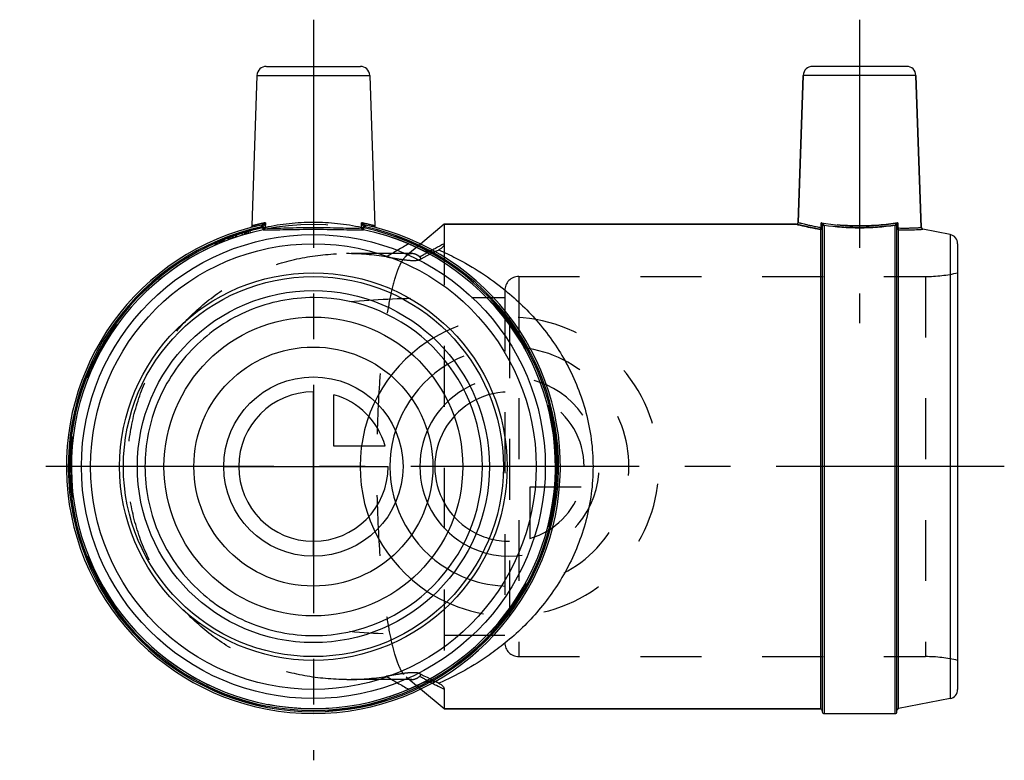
# Model space of a CAD drawing. Header units: millimetres. Extents: x 447 to 553, y 460 to 540.
import ezdxf

# ---------------------------------------------------------------- set-up
doc = ezdxf.new("R2010")
doc.units = ezdxf.units.MM
doc.header["$LTSCALE"] = 65.185185
doc.linetypes.add('CENTER', pattern=[0.6, 0.375, -0.075, 0.075, -0.075])
doc.linetypes.add('HIDDEN', pattern=[0.2, 0.1, -0.1])
for name, color, linetype in [('ACHSEN_S', 7, 'CONTINUOUS'), ('KOERPER', 7, 'CONTINUOUS'), ('KONST.EL_MIT_GEO', 7, 'CONTINUOUS'), ('KURVEN', 7, 'CONTINUOUS')]:
    doc.layers.add(name, color=color, linetype=linetype)

msp = doc.modelspace()

# ---------------------------------------------------------------- linework, layer by layer
at = {"layer": 'ACHSEN_S', "color": 2, "linetype": 'CENTER'}
for p, q in [((478.71, 539.61), (478.71, 460.31)), ((552.71, 491.76), (447.26, 491.76))]:
    msp.add_line(p, q, dxfattribs=at)
at = {"layer": 'KOERPER', "color": 2, "linetype": 'CENTER'}
msp.add_line((537.21, 539.61), (537.21, 507.11), dxfattribs=at)
at = {"layer": 'KOERPER', "color": 7, "linetype": 'Continuous'}
for p, q in [((472.67, 533.64), (472.11, 517.53)), ((484.74, 533.64), (485.3, 517.53)), ((530.62, 517.9), (531.17, 533.64)), ((543.81, 517.36), (543.24, 533.64)), ((492.71, 517.71), (490.17, 515.58)), ((530.42, 517.71), (492.71, 517.71)), ((492.71, 465.81), (490.18, 467.93)), ((533.01, 465.81), (492.71, 465.81)), ((533.41, 465.31), (541.01, 465.31))]:
    msp.add_line(p, q, dxfattribs=at)
at = {"layer": 'KOERPER', "color": 8, "linetype": 'HIDDEN'}
for p, q in [((492.71, 517.71), (492.71, 465.81)), ((490.17, 515.58), (488.66, 514.31)), ((489.26, 514.56), (482.27, 514.56)), ((489.26, 468.96), (482.27, 468.96)), ((490.18, 467.93), (488.66, 469.21))]:
    msp.add_line(p, q, dxfattribs=at)
at = {"layer": 'KONST.EL_MIT_GEO', "color": 7, "linetype": 'Continuous'}
for p, q in [((472.67, 533.64), (484.74, 533.64)), ((473.68, 534.61), (483.74, 534.61)), ((531.17, 533.64), (530.62, 517.9)), ((543.24, 533.64), (531.17, 533.64)), ((542.24, 534.61), (532.17, 534.61)), ((543.24, 533.64), (543.81, 517.36)), ((473.57, 517.87), (473.54, 517.31)), ((483.87, 517.31), (483.85, 517.87)), ((533.09, 517.35), (533.09, 517.87)), ((541.32, 517.87), (541.32, 517.31)), ((473.13, 517.61), (473.17, 517.42)), ((473.22, 517.64), (473.31, 517.47)), ((473.31, 517.47), (473.31, 517.31)), ((473.35, 517.12), (473.31, 517.31)), ((484.07, 517.12), (484.11, 517.31)), ((484.19, 517.64), (484.1, 517.47)), ((484.11, 517.31), (484.1, 517.47)), ((484.29, 517.61), (484.25, 517.42)), ((492.71, 517.71), (492.71, 515.61)), ((492.71, 517.71), (530.42, 517.71)), ((533.01, 517.15), (533.01, 465.81)), ((533.21, 517.47), (533.21, 465.51)), ((533.41, 517.61), (533.41, 465.31)), ((541.01, 465.31), (541.01, 517.61)), ((541.21, 465.51), (541.21, 517.47)), ((541.37, 465.84), (541.37, 517.12)), ((546.9, 516.6), (543.97, 517.17)), ((546.9, 516.6), (546.9, 466.91)), ((492.11, 514.94), (492.14, 514.95)), ((547.71, 515.62), (547.71, 467.9)), ((492.14, 468.56), (492.11, 468.58)), ((492.71, 467.91), (492.71, 465.81)), ((546.9, 466.91), (541.37, 465.84)), ((492.71, 465.81), (533.01, 465.81))]:
    msp.add_line(p, q, dxfattribs=at)
at = {"layer": 'KONST.EL_MIT_GEO', "color": 8, "linetype": 'HIDDEN'}
for p, q in [((471.12, 516.57), (471.03, 516.86)), ((471.37, 516.65), (471.29, 516.94)), ((471.38, 516.65), (471.29, 516.94)), ((471.48, 516.68), (471.4, 516.97)), ((471.55, 516.7), (471.47, 516.99)), ((471.58, 516.71), (471.5, 517)), ((471.73, 516.75), (471.65, 517.04)), ((471.74, 516.75), (471.66, 517.04)), ((471.79, 516.77), (471.71, 517.06)), ((471.99, 516.82), (471.91, 517.11)), ((473.31, 517.34), (473.31, 517.47)), ((473.31, 517.34), (473.54, 517.35)), ((473.31, 517.34), (473.35, 517.15)), ((483.87, 517.35), (484.11, 517.34)), ((484.11, 517.34), (484.07, 517.15)), ((541.32, 517.31), (541.3, 517.31)), ((468.09, 515.76), (468.21, 515.49)), ((468.31, 515.53), (468.19, 515.81)), ((468.4, 515.57), (468.29, 515.85)), ((468.3, 515.86), (468.42, 515.58)), ((468.46, 515.6), (468.34, 515.87)), ((468.63, 515.67), (468.51, 515.95)), ((468.77, 515.73), (468.65, 516.01)), ((468.84, 515.76), (468.72, 516.04)), ((468.86, 515.77), (468.75, 516.04)), ((468.99, 515.82), (468.88, 516.1)), ((469.05, 515.84), (468.94, 516.12)), ((469.06, 515.85), (468.95, 516.13)), ((469.12, 515.87), (469.01, 516.15)), ((469.17, 515.89), (469.06, 516.17)), ((469.2, 515.9), (469.09, 516.18)), ((469.62, 516.06), (469.51, 516.34)), ((469.65, 516.08), (469.55, 516.36)), ((469.68, 516.09), (469.58, 516.37)), ((469.83, 516.14), (469.73, 516.42)), ((470.05, 516.22), (469.94, 516.5)), ((470.12, 516.25), (470.02, 516.53)), ((470.15, 516.26), (470.05, 516.54)), ((470.42, 516.35), (470.32, 516.63)), ((470.51, 516.38), (470.41, 516.66)), ((470.52, 516.38), (470.43, 516.67)), ((500.71, 512.11), (500.71, 471.41)), ((500.71, 512.11), (544.27, 512.11)), ((544.27, 512.11), (544.27, 471.41)), ((499.21, 510.61), (499.21, 472.91)), ((500.71, 471.41), (544.27, 471.41)), ((491.07, 468.77), (490.91, 468.86))]:
    msp.add_line(p, q, dxfattribs=at)
at = {"layer": 'KONST.EL_MIT_GEO', "color": 7, "linetype": 'Continuous'}
for points in [[(472.11, 517.52), (472.11, 517.51), (472.11, 517.48), (472.1, 517.45), (472.08, 517.42), (472.06, 517.4), (472.04, 517.38), (472.02, 517.36), (471.99, 517.34), (471.96, 517.33)], [(485.45, 517.33), (485.42, 517.34), (485.4, 517.36), (485.37, 517.38), (485.35, 517.4), (485.33, 517.42), (485.32, 517.45), (485.31, 517.48), (485.3, 517.51), (485.3, 517.52)]]:
    msp.add_lwpolyline(points, dxfattribs=at)
at = {"layer": 'KONST.EL_MIT_GEO', "color": 8, "linetype": 'HIDDEN'}
for points in [[(490.1, 513.93), (490.25, 514.01), (490.58, 514.18), (490.91, 514.35), (491.25, 514.52), (491.59, 514.68), (491.93, 514.85), (492.11, 514.94)], [(492.11, 468.58), (491.6, 468.83), (491.26, 468.99), (490.93, 469.16), (490.59, 469.33), (490.27, 469.5), (490.1, 469.58)]]:
    msp.add_lwpolyline(points, dxfattribs=at)
msp.add_circle((478.71, 491.76), 25.95, dxfattribs=at)
at = {"layer": 'KONST.EL_MIT_GEO', "color": 7, "linetype": 'Continuous'}
for radius in [24.84, 23.86, 20.75, 20.35, 18.85]:
    msp.add_circle((478.71, 491.76), radius, dxfattribs=at)
for centre, radius, start, end in [((473.67, 533.61), 1, 89.998, 177.9999), ((483.74, 533.61), 1, 2.0001, 90.002), ((532.17, 533.61), 1, 90, 178), ((542.24, 533.61), 1, 2, 90), ((478.68, 493.47), 24.93, 101.8351, 103.5034), ((472.38, 519.25), 1.82, 305.1126, 310.6757), ((478.87, 494.06), 24.32, 76.4359, 78.1892), ((530.42, 517.91), 0.2, 269.9923, 358.0035), ((478.71, 491.76), 26.45, 102.181, 77.819), ((478.71, 491.76), 26.25, 102.181, 77.819), ((478.71, 491.76), 26.11, 101.9377, 78.0623), ((478.71, 491.76), 25.92, 101.9377, 78.0623), ((473.01, 518.13), 0.531, 282.172, 293.1964), ((473.04, 518), 0.598, 282.184, 291.9204), ((472.92, 518.36), 0.778, 293.2993, 296.6487), ((473.05, 517.99), 0.588, 291.9352, 296.9609), ((484.37, 518), 0.597, 243.0934, 257.8147), ((484.4, 518.13), 0.531, 246.8039, 257.8278), ((533.4, 517.42), 0.189, 169.5949, 179.933), ((541.02, 517.42), 0.189, 0.067, 10.4057), ((541.21, 513.95), 3.36, 88.043, 88.4244), ((544.01, 517.37), 0.2, 181.997, 259.0082), ((546.71, 515.62), 1, 0, 79), ((525.28, 452.29), 71.2, 118.0545, 118.3858), ((525.59, 451.71), 71.86, 117.2326, 118.0547), ((478.71, 491.76), 18.1, 270.1836, 89.8164), ((523.98, 528.84), 68.49, 241.6272, 242.0467), ((526.6, 533.78), 74.08, 242.0516, 242.7743), ((546.71, 467.9), 1, 281, 360), ((533.01, 465.61), 0.2, 0, 90), ((533.41, 465.51), 0.2, 180, 270), ((541.01, 465.51), 0.2, 270, 0), ((541.41, 465.64), 0.2, 101, 180)]:
    msp.add_arc(centre, radius, start, end, dxfattribs=at)
at = {"layer": 'KONST.EL_MIT_GEO', "color": 8, "linetype": 'HIDDEN'}
for centre, radius, start, end in [((478.71, 493.22), 24.68, 90.007, 102.0867), ((478.71, 493.24), 24.66, 77.9081, 89.9982), ((478.71, 491.76), 26.15, 101.9178, 78.0822), ((473.04, 518), 0.597, 291.9204, 296.9066), ((515.99, 466.68), 55.91, 118.9465, 121.7908), ((524.19, 454.29), 68.93, 118.874, 119.6299), ((524.44, 453.85), 69.43, 118.7171, 118.8745), ((524.78, 453.22), 70.15, 118.3858, 118.7168), ((482.25, 488.24), 26.32, 80.631, 89.9465), ((544.27, 527.11), 15, 270, 283.2615), ((500.71, 510.61), 1.5, 90, 180), ((500.71, 472.91), 1.5, 180, 270), ((544.27, 456.41), 15, 76.7385, 90), ((482.23, 495.57), 26.62, 270.103, 279.318), ((515.78, 516.5), 55.51, 238.2113, 241.0763), ((524.63, 529.99), 69.81, 240.3676, 241.1137), ((523.53, 528), 67.54, 241.2749, 241.625)]:
    msp.add_arc(centre, radius, start, end, dxfattribs=at)
for points, knots in [([(473.57, 517.87), (473.46, 517.85), (473.25, 517.8), (472.96, 517.73), (472.71, 517.67), (472.5, 517.62), (472.36, 517.58), (472.26, 517.56), (472.21, 517.55), (472.17, 517.54), (472.14, 517.52), (472.12, 517.53), (472.11, 517.52), (472.11, 517.52)], [0, 0, 0, 0, 0.224912, 0.424468, 0.596632, 0.739794, 0.852689, 0.897422, 0.934204, 0.962937, 0.983523, 0.995882, 1, 1, 1, 1]), ([(473.57, 517.87), (473.54, 517.85), (473.44, 517.76), (473.32, 517.68), (473.22, 517.64)], [0, 0, 0, 0, 0.229899, 1, 1, 1, 1]), ([(473.57, 517.87), (473.54, 517.8), (473.47, 517.65), (473.37, 517.52), (473.31, 517.47)], [0, 0, 0, 0, 0.490883, 1, 1, 1, 1]), ([(484.1, 517.47), (484.04, 517.52), (483.95, 517.65), (483.88, 517.8), (483.85, 517.87)], [0, 0, 0, 0, 0.509114, 1, 1, 1, 1]), ([(484.19, 517.64), (484.16, 517.66), (484.04, 517.72), (483.92, 517.8), (483.85, 517.87)], [0, 0, 0, 0, 0.274169, 1, 1, 1, 1]), ([(485.3, 517.52), (485.18, 517.56), (484.7, 517.68), (484.21, 517.79), (483.85, 517.87)], [0, 0, 0, 0, 0.260429, 1, 1, 1, 1]), ([(533.37, 517.64), (533.34, 517.68), (533.24, 517.76), (533.15, 517.83), (533.09, 517.87)], [0, 0, 0, 0, 0.451138, 1, 1, 1, 1]), ([(533.21, 517.47), (533.21, 517.53), (533.17, 517.67), (533.12, 517.8), (533.09, 517.87)], [0, 0, 0, 0, 0.46322, 1, 1, 1, 1]), ([(541.32, 517.87), (539.96, 517.64), (537.21, 517.4), (534.45, 517.64), (533.09, 517.87)], [0, 0, 0, 0, 0.499976, 1, 1, 1, 1]), ([(541.32, 517.87), (541.27, 517.83), (541.17, 517.76), (541.08, 517.68), (541.04, 517.64)], [0, 0, 0, 0, 0.548859, 1, 1, 1, 1]), ([(541.32, 517.87), (541.29, 517.8), (541.24, 517.67), (541.21, 517.53), (541.21, 517.47)], [0, 0, 0, 0, 0.536773, 1, 1, 1, 1]), ([(473.54, 517.35), (473.55, 517.31), (473.53, 517.23), (473.46, 517.17), (473.43, 517.16)], [0, 0, 0, 0, 0.541094, 1, 1, 1, 1]), ([(483.87, 517.35), (483.87, 517.31), (483.88, 517.23), (483.95, 517.17), (483.99, 517.16)], [0, 0, 0, 0, 0.541087, 1, 1, 1, 1]), ([(532.97, 517.16), (532.61, 517.22), (531.99, 517.34), (531.2, 517.52), (530.71, 517.63), (530.48, 517.69), (530.42, 517.71)], [0, 0, 0, 0, 0.416453, 0.733189, 0.932073, 1, 1, 1, 1]), ([(532.97, 517.16), (532.99, 517.17), (533.06, 517.21), (533.09, 517.29), (533.09, 517.35)], [0, 0, 0, 0, 0.205871, 1, 1, 1, 1]), ([(533.01, 517.15), (533.06, 517.15), (533.16, 517.19), (533.21, 517.29), (533.21, 517.34)], [0, 0, 0, 0, 0.503853, 1, 1, 1, 1]), ([(533.21, 517.34), (533.21, 517.35), (533.19, 517.35), (533.18, 517.35), (533.14, 517.35), (533.11, 517.35), (533.09, 517.35)], [0, 0, 0, 0, 0.070466, 0.266616, 0.581753, 1, 1, 1, 1]), ([(533.37, 517.64), (533.33, 517.64), (533.24, 517.6), (533.21, 517.51), (533.21, 517.47)], [0, 0, 0, 0, 0.51835, 1, 1, 1, 1]), ([(533.41, 517.61), (533.36, 517.61), (533.25, 517.57), (533.21, 517.47), (533.21, 517.42)], [0, 0, 0, 0, 0.504026, 1, 1, 1, 1]), ([(541.01, 517.61), (539.75, 517.43), (537.21, 517.24), (534.66, 517.43), (533.41, 517.61)], [0, 0, 0, 0, 0.499982, 1, 1, 1, 1]), ([(541.04, 517.64), (541.09, 517.64), (541.17, 517.6), (541.21, 517.51), (541.21, 517.47)], [0, 0, 0, 0, 0.518349, 1, 1, 1, 1]), ([(541.41, 517.12), (541.39, 517.13), (541.34, 517.18), (541.32, 517.25), (541.32, 517.31)], [0, 0, 0, 0, 0.207198, 1, 1, 1, 1]), ([(490.35, 514.95), (490.55, 514.85), (491, 514.7), (491.47, 514.73), (491.7, 514.79)], [0, 0, 0, 0, 0.504833, 1, 1, 1, 1]), ([(482.27, 468.96), (480.77, 468.96), (477.75, 469.22), (473.38, 470.45), (469.3, 472.49), (465.7, 475.3), (462.72, 478.78), (460.49, 482.79), (459.12, 487.18), (458.66, 491.76), (459.12, 496.34), (460.49, 500.73), (462.72, 504.74), (465.7, 508.22), (469.3, 511.03), (473.38, 513.07), (477.76, 514.29), (480.77, 514.56), (482.27, 514.56)], [0, 0, 0, 0, 0.061997, 0.124168, 0.186485, 0.248941, 0.311534, 0.374259, 0.437096, 0.5, 0.562903, 0.62574, 0.688465, 0.751058, 0.813514, 0.875831, 0.938002, 1, 1, 1, 1]), ([(488.65, 514.31), (488.53, 514.2), (488.28, 513.91), (487.97, 513.36), (487.67, 512.65), (487.26, 511.39), (486.81, 509.43), (486.37, 506.66), (485.99, 503.39), (485.6, 498.37), (485.41, 491.76), (485.6, 485.14), (485.99, 480.12), (486.37, 476.86), (486.81, 474.08), (487.26, 472.12), (487.67, 470.86), (487.97, 470.15), (488.28, 469.6), (488.53, 469.32), (488.66, 469.21)], [0, 0, 0, 0, 0.010861, 0.024464, 0.041152, 0.06106, 0.110507, 0.172076, 0.244177, 0.324634, 0.500012, 0.675388, 0.755842, 0.82794, 0.889505, 0.938948, 0.958854, 0.97554, 0.989141, 1, 1, 1, 1]), ([(486.53, 514.21), (486.9, 514.15), (487.63, 514.02), (488.65, 513.87), (489.41, 513.81), (489.87, 513.85), (490.04, 513.9), (490.1, 513.93)], [0, 0, 0, 0, 0.310866, 0.61267, 0.857387, 0.942428, 1, 1, 1, 1]), ([(489.28, 514.56), (489.18, 514.56), (488.94, 514.51), (488.75, 514.38), (488.65, 514.31)], [0, 0, 0, 0, 0.475162, 1, 1, 1, 1]), ([(490.11, 514.21), (490.05, 514.26), (489.8, 514.44), (489.5, 514.56), (489.28, 514.56)], [0, 0, 0, 0, 0.2901, 1, 1, 1, 1]), ([(490.1, 513.93), (490.13, 513.95), (490.19, 513.98), (490.23, 514.1), (490.16, 514.17), (490.11, 514.21)], [0, 0, 0, 0, 0.296432, 0.508983, 1, 1, 1, 1]), ([(482.62, 509.43), (485.32, 509.68), (490.86, 509.86), (496.39, 509.86), (499.21, 509.86)], [0, 0, 0, 0, 0.490033, 1, 1, 1, 1]), ([(499.21, 473.66), (496.39, 473.66), (490.85, 473.65), (485.32, 473.84), (482.62, 474.09)], [0, 0, 0, 0, 0.509967, 1, 1, 1, 1]), ([(490.1, 469.58), (490.04, 469.62), (489.87, 469.66), (489.41, 469.71), (488.65, 469.65), (487.63, 469.49), (486.9, 469.37), (486.53, 469.31)], [0, 0, 0, 0, 0.057572, 0.142613, 0.38733, 0.689134, 1, 1, 1, 1]), ([(489.28, 468.96), (489.35, 468.96), (489.66, 469), (489.93, 469.16), (490.11, 469.31)], [0, 0, 0, 0, 0.220073, 1, 1, 1, 1]), ([(490.11, 469.31), (490.16, 469.34), (490.23, 469.42), (490.19, 469.54), (490.13, 469.57), (490.1, 469.58)], [0, 0, 0, 0, 0.491016, 0.703567, 1, 1, 1, 1]), ([(488.66, 469.21), (488.75, 469.13), (488.94, 469), (489.18, 468.96), (489.28, 468.96)], [0, 0, 0, 0, 0.524829, 1, 1, 1, 1]), ([(491.7, 468.73), (491.48, 468.78), (491.01, 468.81), (490.55, 468.67), (490.35, 468.56)], [0, 0, 0, 0, 0.495209, 1, 1, 1, 1])]:
    msp.add_open_spline(points, degree=3, knots=knots, dxfattribs=at)
at = {"layer": 'KONST.EL_MIT_GEO', "color": 7, "linetype": 'Continuous'}
for points, knots in [([(473.26, 517.66), (473.28, 517.67), (473.34, 517.7), (473.39, 517.73), (473.43, 517.76)], [0, 0, 0, 0, 0.261638, 1, 1, 1, 1]), ([(473.31, 517.47), (473.37, 517.52), (473.47, 517.65), (473.54, 517.8), (473.57, 517.87)], [0, 0, 0, 0, 0.509114, 1, 1, 1, 1]), ([(483.85, 517.87), (483.87, 517.85), (483.98, 517.76), (484.09, 517.68), (484.19, 517.64)], [0, 0, 0, 0, 0.229899, 1, 1, 1, 1]), ([(483.85, 517.87), (483.88, 517.8), (483.95, 517.65), (484.04, 517.52), (484.1, 517.47)], [0, 0, 0, 0, 0.490882, 1, 1, 1, 1]), ([(530.62, 517.9), (530.63, 517.9), (530.64, 517.9), (530.67, 517.89), (530.72, 517.87), (530.8, 517.85), (530.89, 517.83), (531.05, 517.79), (531.3, 517.73), (531.66, 517.64), (532.08, 517.55), (532.57, 517.45), (532.91, 517.39), (533.09, 517.35)], [0, 0, 0, 0, 0.004273, 0.01703, 0.038221, 0.067777, 0.105549, 0.151367, 0.266379, 0.410977, 0.583031, 0.780213, 1, 1, 1, 1]), ([(533.09, 517.87), (533.12, 517.8), (533.17, 517.67), (533.21, 517.53), (533.21, 517.47)], [0, 0, 0, 0, 0.536774, 1, 1, 1, 1]), ([(533.09, 517.87), (533.15, 517.83), (533.24, 517.76), (533.34, 517.68), (533.37, 517.64)], [0, 0, 0, 0, 0.548859, 1, 1, 1, 1]), ([(533.09, 517.87), (534.45, 517.64), (537.21, 517.4), (539.96, 517.64), (541.32, 517.87)], [0, 0, 0, 0, 0.499976, 1, 1, 1, 1]), ([(541.04, 517.64), (541.08, 517.68), (541.17, 517.76), (541.27, 517.83), (541.32, 517.87)], [0, 0, 0, 0, 0.451138, 1, 1, 1, 1]), ([(541.23, 517.62), (541.24, 517.64), (541.26, 517.72), (541.29, 517.81), (541.32, 517.87)], [0, 0, 0, 0, 0.239584, 1, 1, 1, 1]), ([(472.11, 517.52), (472.17, 517.54), (472.42, 517.6), (472.67, 517.67), (472.86, 517.71)], [0, 0, 0, 0, 0.255692, 1, 1, 1, 1]), ([(473.31, 517.31), (473.33, 517.31), (473.41, 517.31), (473.48, 517.31), (473.54, 517.31)], [0, 0, 0, 0, 0.284561, 1, 1, 1, 1]), ([(473.35, 517.12), (473.35, 517.12), (473.38, 517.12), (473.41, 517.13), (473.42, 517.12)], [0, 0, 0, 0, 0.284735, 1, 1, 1, 1]), ([(473.42, 517.12), (473.44, 517.13), (473.51, 517.17), (473.54, 517.25), (473.54, 517.31)], [0, 0, 0, 0, 0.229961, 1, 1, 1, 1]), ([(473.42, 517.12), (473.78, 517.11), (474.56, 517.11), (476.32, 517.14), (477.73, 517.17), (478.71, 517.17)], [0, 0, 0, 0, 0.201827, 0.444151, 1, 1, 1, 1]), ([(473.54, 517.31), (473.89, 517.29), (474.66, 517.29), (476.38, 517.33), (477.75, 517.36), (478.71, 517.36)], [0, 0, 0, 0, 0.202267, 0.444784, 1, 1, 1, 1]), ([(478.71, 517.36), (479.66, 517.36), (481.04, 517.33), (482.76, 517.29), (483.53, 517.29), (483.87, 517.31)], [0, 0, 0, 0, 0.55509, 0.797645, 1, 1, 1, 1]), ([(478.71, 517.17), (479.69, 517.17), (481.09, 517.14), (482.85, 517.11), (483.64, 517.11), (483.99, 517.12)], [0, 0, 0, 0, 0.555723, 0.798088, 1, 1, 1, 1]), ([(483.99, 517.12), (483.97, 517.13), (483.91, 517.17), (483.88, 517.25), (483.87, 517.31)], [0, 0, 0, 0, 0.229964, 1, 1, 1, 1]), ([(483.87, 517.31), (483.89, 517.31), (483.97, 517.31), (484.05, 517.31), (484.11, 517.31)], [0, 0, 0, 0, 0.202286, 1, 1, 1, 1]), ([(483.99, 517.12), (484, 517.12), (484.02, 517.12), (484.05, 517.12), (484.07, 517.12)], [0, 0, 0, 0, 0.201945, 1, 1, 1, 1]), ([(484.58, 517.71), (484.68, 517.68), (484.83, 517.64), (485.01, 517.6), (485.11, 517.57), (485.19, 517.55), (485.25, 517.54), (485.28, 517.53), (485.29, 517.52), (485.3, 517.52), (485.3, 517.52), (485.3, 517.52)], [0, 0, 0, 0, 0.430818, 0.602814, 0.744736, 0.855923, 0.93584, 0.963906, 0.98396, 0.995991, 1, 1, 1, 1]), ([(530.42, 517.71), (530.48, 517.69), (530.71, 517.63), (531.2, 517.52), (531.99, 517.34), (532.61, 517.22), (532.97, 517.16)], [0, 0, 0, 0, 0.067915, 0.26681, 0.583555, 1, 1, 1, 1]), ([(532.97, 517.16), (532.99, 517.17), (533.06, 517.21), (533.09, 517.29), (533.09, 517.35)], [0, 0, 0, 0, 0.205869, 1, 1, 1, 1]), ([(532.97, 517.16), (532.98, 517.16), (532.99, 517.16), (533.01, 517.15), (533.01, 517.15)], [0, 0, 0, 0, 0.682364, 1, 1, 1, 1]), ([(533.01, 517.15), (533.06, 517.15), (533.16, 517.19), (533.21, 517.29), (533.21, 517.34)], [0, 0, 0, 0, 0.503853, 1, 1, 1, 1]), ([(533.09, 517.35), (533.12, 517.35), (533.16, 517.35), (533.2, 517.35), (533.21, 517.35)], [0, 0, 0, 0, 0.684568, 1, 1, 1, 1]), ([(533.37, 517.64), (533.33, 517.64), (533.24, 517.6), (533.21, 517.51), (533.21, 517.47)], [0, 0, 0, 0, 0.518349, 1, 1, 1, 1]), ([(533.41, 517.61), (533.36, 517.61), (533.27, 517.58), (533.22, 517.49), (533.21, 517.45)], [0, 0, 0, 0, 0.503348, 1, 1, 1, 1]), ([(533.41, 517.61), (534.66, 517.43), (537.21, 517.24), (539.75, 517.43), (541.01, 517.61)], [0, 0, 0, 0, 0.499982, 1, 1, 1, 1]), ([(541.01, 517.61), (541.05, 517.61), (541.15, 517.58), (541.2, 517.49), (541.2, 517.45)], [0, 0, 0, 0, 0.503348, 1, 1, 1, 1]), ([(541.04, 517.64), (541.09, 517.64), (541.17, 517.6), (541.21, 517.51), (541.21, 517.47)], [0, 0, 0, 0, 0.51835, 1, 1, 1, 1]), ([(541.21, 517.31), (541.21, 517.31), (541.22, 517.31), (541.23, 517.31), (541.26, 517.31), (541.29, 517.31), (541.3, 517.31)], [0, 0, 0, 0, 0.069205, 0.262819, 0.576691, 1, 1, 1, 1]), ([(541.37, 517.12), (541.33, 517.12), (541.24, 517.17), (541.21, 517.26), (541.21, 517.31)], [0, 0, 0, 0, 0.503427, 1, 1, 1, 1]), ([(541.32, 517.31), (541.51, 517.3), (541.85, 517.3), (542.35, 517.3), (542.77, 517.31), (543.13, 517.32), (543.38, 517.33), (543.55, 517.34), (543.64, 517.35), (543.71, 517.35), (543.76, 517.35), (543.79, 517.36), (543.81, 517.36), (543.81, 517.36)], [0, 0, 0, 0, 0.222136, 0.420687, 0.592963, 0.736956, 0.850919, 0.896157, 0.933378, 0.962452, 0.983278, 0.995807, 1, 1, 1, 1]), ([(541.41, 517.12), (541.39, 517.13), (541.34, 517.18), (541.32, 517.25), (541.32, 517.31)], [0, 0, 0, 0, 0.207192, 1, 1, 1, 1]), ([(541.37, 517.12), (541.37, 517.12), (541.38, 517.13), (541.4, 517.13), (541.41, 517.12)], [0, 0, 0, 0, 0.11947, 1, 1, 1, 1]), ([(541.41, 517.12), (541.77, 517.11), (542.4, 517.11), (543.19, 517.12), (543.69, 517.16), (543.91, 517.16), (543.97, 517.17)], [0, 0, 0, 0, 0.419876, 0.736277, 0.933159, 1, 1, 1, 1]), ([(492.71, 515.61), (492.71, 515.55), (492.68, 515.43), (492.57, 515.25), (492.38, 515.09), (492.23, 515), (492.14, 514.95)], [0, 0, 0, 0, 0.189816, 0.409647, 0.677723, 1, 1, 1, 1]), ([(492.14, 514.95), (492.76, 514.68), (495.27, 513.5), (497.62, 511.97), (499.24, 510.65)], [0, 0, 0, 0, 0.245019, 1, 1, 1, 1]), ([(499.24, 510.65), (500.54, 509.59), (503.02, 507.18), (506.05, 502.78), (508.15, 497.54), (508.92, 491.76), (508.15, 485.97), (506.05, 480.74), (503.02, 476.34), (500.54, 473.92), (499.24, 472.87)], [0, 0, 0, 0, 0.115232, 0.236865, 0.365717, 0.500002, 0.634288, 0.763138, 0.88477, 1, 1, 1, 1]), ([(478.77, 509.86), (477.58, 509.85), (475.21, 509.62), (471.8, 508.58), (468.65, 506.89), (465.89, 504.63), (463.63, 501.87), (461.94, 498.73), (460.91, 495.31), (460.56, 491.76), (460.91, 488.21), (461.94, 484.79), (463.63, 481.64), (465.89, 478.89), (468.65, 476.62), (471.8, 474.94), (475.21, 473.9), (477.58, 473.66), (478.77, 473.66)], [0, 0, 0, 0, 0.062503, 0.125, 0.187501, 0.250001, 0.312501, 0.375001, 0.4375, 0.5, 0.5625, 0.624999, 0.687499, 0.749999, 0.812499, 0.875, 0.937497, 1, 1, 1, 1]), ([(499.24, 472.87), (498.69, 472.42), (496.48, 470.74), (494.03, 469.39), (492.14, 468.56)], [0, 0, 0, 0, 0.256079, 1, 1, 1, 1]), ([(492.14, 468.56), (492.23, 468.52), (492.38, 468.43), (492.57, 468.27), (492.68, 468.09), (492.71, 467.96), (492.71, 467.91)], [0, 0, 0, 0, 0.322279, 0.590348, 0.81018, 1, 1, 1, 1])]:
    msp.add_open_spline(points, degree=3, knots=knots, dxfattribs=at)
at = {"layer": 'KONST.EL_MIT_GEO', "color": 8, "linetype": 'HIDDEN'}
for points in [[(533.41, 517.61), (533.39, 517.62), (533.38, 517.63), (533.37, 517.64)], [(541.04, 517.64), (541.03, 517.63), (541.02, 517.62), (541.01, 517.61)], [(541.2, 517.45), (541.21, 517.44), (541.21, 517.43), (541.21, 517.42)]]:
    msp.add_open_spline(points, degree=3, dxfattribs=at)
at = {"layer": 'KONST.EL_MIT_GEO', "color": 7, "linetype": 'Continuous'}
for points in [[(533.37, 517.64), (533.38, 517.63), (533.39, 517.62), (533.41, 517.61)], [(541.01, 517.61), (541.02, 517.62), (541.03, 517.63), (541.04, 517.64)], [(541.21, 517.47), (541.21, 517.5), (541.21, 517.53), (541.22, 517.56)], [(541.22, 517.56), (541.22, 517.58), (541.23, 517.6), (541.23, 517.62)], [(491.7, 514.79), (491.84, 514.82), (491.98, 514.87), (492.11, 514.94)], [(492.11, 468.58), (491.98, 468.64), (491.84, 468.69), (491.7, 468.73)]]:
    msp.add_open_spline(points, degree=3, dxfattribs=at)
at = {"layer": 'KURVEN', "color": 8, "linetype": 'HIDDEN'}
for p, q in [((499.71, 507.76), (499.71, 475.76)), ((509.31, 491.76), (496.81, 491.76)), ((507.4, 489.56), (501.91, 489.56)), ((501.91, 489.56), (501.91, 484.07))]:
    msp.add_line(p, q, dxfattribs=at)
at = {"layer": 'KURVEN', "color": 40, "linetype": 'Continuous'}
for p, q in [((478.71, 482.16), (478.71, 499.76)), ((480.91, 493.96), (480.91, 499.45)), ((486.4, 493.96), (480.91, 493.96)), ((469.11, 491.76), (486.71, 491.76)), ((496.81, 491.76), (496.81, 491.76))]:
    msp.add_line(p, q, dxfattribs=at)
for radius in [16, 12.8, 9.6]:
    msp.add_circle((478.71, 491.76), radius, dxfattribs=at)
at = {"layer": 'KURVEN', "color": 8, "linetype": 'HIDDEN'}
for radius, start, end in [(16, 236.6328, 123.3672), (12.8, 238.9347, 121.0653), (9.6, 239.323, 120.6767), (8, 0, 121.9216), (8, 285.962, 344.038), (8, 238.0785, 270)]:
    msp.add_arc((499.71, 491.76), radius, start, end, dxfattribs=at)
at = {"layer": 'KURVEN', "color": 40, "linetype": 'Continuous'}
for centre, radius, start, end in [((499.71, 491.76), 16, 123.3672, 236.6328), ((499.71, 491.76), 12.8, 121.0653, 238.9347), ((499.71, 491.76), 9.6, 120.6767, 239.323), ((478.71, 491.76), 8, 90, 360), ((478.71, 491.76), 8, 15.962, 74.038), ((499.71, 491.76), 8, 121.9216, 238.0785)]:
    msp.add_arc(centre, radius, start, end, dxfattribs=at)

doc.saveas('drawing.dxf')
